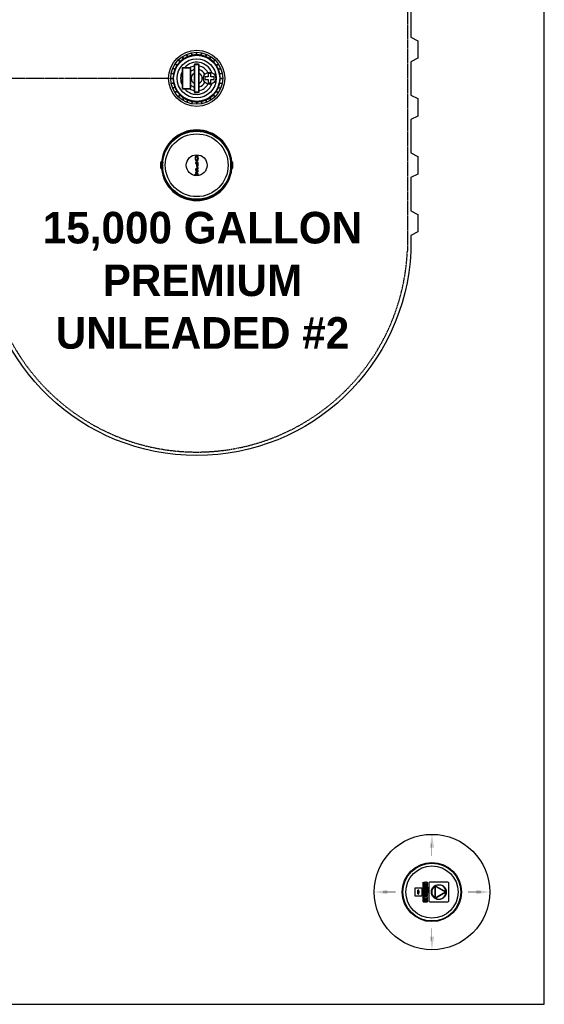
# Model space of a CAD drawing. Extents: x -15981 to -11679, y 2285 to 5601.
# Tile 91 of 103: x -15770 to -15621, y 4328 to 4609. Entities that reach past the tile are written whole.
import ezdxf

# ---------------------------------------------------------------- set-up
doc = ezdxf.new("R2010")
doc.units = 0
doc.header["$MEASUREMENT"] = 0
doc.linetypes.add('HIDDEN3', pattern=[0.1875, 0.125, -0.0625])
doc.linetypes.add('VENT', pattern=[0.04, 0.02, -0.02])
for name, color, linetype in [('MONITOR-WELL-COVER', 4, 'CONTINUOUS'), ('NONE', 7, 'CONTINUOUS'), ('PIPING-VENT', 3, 'VENT'), ('TANK-DESCRIPTION', 3, 'CONTINUOUS'), ('TANK-MANHOLE', 2, 'CONTINUOUS'), ('TANK-SLAB', 6, 'CONTINUOUS'), ('TANK-SLOPE', 2, 'CONTINUOUS'), ('TANK-UST', 5, 'CONTINUOUS')]:
    doc.layers.add(name, color=color, linetype=linetype)
doc.styles.add('BOLD', font='bold', dxfattribs={"height": 7.2})

# ---------------------------------------------------------------- blocks, each defined once
blk = doc.blocks.new('GROUP-427')
at = {"layer": 'NONE', "color": 0, "linetype": 'Continuous'}
for p, q in [((-41.87, -13.17), (-41.87, -12.84)), ((-41.87, -13.92), (-41.87, -13.59)), ((-41.52, -13.17), (-41.52, -12.84)), ((-41.52, -13.92), (-41.52, -13.59))]:
    blk.add_line(p, q, dxfattribs=at)
for radius, start, end in [(0.276, 130.0052, 229.9948), (0.571, 71.92, 108.08), (0.571, 251.92, 288.08), (0.276, 310.0052, 49.9948)]:
    blk.add_arc((-41.69, -13.38), radius, start, end, dxfattribs=at)
blk = doc.blocks.new('A$C50C34665')
at = {"layer": 'MONITOR-WELL-COVER', "color": 2}
for points in [[(-14.3, 5.8), (-14.3, 4.5), (-14.7, 4.5), (-14.7, 3.4), (-14.3, 3.4), (-14.3, 1), (-12.6, 1), (-12.6, 3.4), (-11.7, 3.4), (-11.7, 4.5), (-12.6, 4.5), (-12.6, 5.4, -0.414214), (-12.3, 5.7), (-11.7, 5.7), (-11.7, 6.7)], [(-3.3, 4.2), (-3.3, 4.2), (-3.3, 5.6), (-4.7, 5.6), (-4.7, 1), (-3.1, 1), (-3.1, 2.9, -0.414214), (-2.2, 3.8), (-2, 3.8), (-2, 5.6, 0.015515), (-2.1, 5.6, 0.024733), (-2.1, 5.6, 0.005946), (-2.2, 5.6, 0.01287), (-2.2, 5.7, 0.049414), (-2.3, 5.7, 0.053929), (-2.4, 5.7, 0.036627), (-2.5, 5.6, 0.042565), (-2.5, 5.6, 0.006291), (-2.6, 5.6, 0.008872), (-2.6, 5.6, 0.009321), (-2.7, 5.5, 0.009742), (-2.7, 5.5, 0.028906), (-2.8, 5.5, 0.027693), (-2.9, 5.4, 0.02663), (-2.9, 5.3, 0.041647), (-2.9, 5.3, 0.000265), (-3, 5.3, 0.000163), (-3, 5.2, 0.000116), (-3, 5.1, 0.000666), (-3.1, 5.1, 0.034843), (-3.1, 5, 0.014153), (-3.1, 4.9, 0.001676), (-3.1, 4.9, -0.00303), (-3.1, 4.8, -0.000398), (-3.1, 4.7, 0.000724), (-3.2, 4.7, 0.00166), (-3.2, 4.6, 0.006697), (-3.2, 4.5, 0.003794), (-3.2, 4.5, 0.000693), (-3.2, 4.4, 0.000272), (-3.2, 4.4, 0.00002), (-3.3, 4.2, 0.002677), (-3.3, 4.2, 0.000101), (-3.3, 4.2)]]:
    blk.add_lwpolyline(points, format="xyb", dxfattribs=at)
for points in [[(9.3, 6.7), (9.3, 6.3), (14.2, 6.3, -0.414214), (14.6, 5.9), (14.6, 0.8, -0.414214), (14.2, 0.4), (-14.5, 0.4), (-14.2, 0), (14.2, 0, 0.414214), (15, 0.9), (15, 5.9, 0.414214), (14.2, 6.7)], [(-11.1, 5.7), (-10.1, 5.7, 0.414214), (-9.8, 6.1), (-9.8, 6.4, 0.414214), (-10.1, 6.7), (-11.1, 6.7, 0.414214), (-11.4, 6.4), (-11.4, 6.1, 0.414214)], [(2.2, 2.2), (1.9, 2.1), (1.8, 2.1), (1.6, 2), (1.4, 2), (1.2, 2), (0.9, 2), (0.7, 2), (0.5, 2), (0.3, 2), (0.1, 2.1), (0, 2.2), (-0.1, 2.3), (-0.2, 2.4), (-0.2, 2.5), (-0.2, 2.9), (2.3, 2.9), (2.3, 3), (2.3, 3.1), (2.3, 3.3), (2.4, 3.4), (2.4, 3.6), (2.4, 3.7, 1), (-1.8, 3.7), (-1.8, 3.5), (-1.8, 3.2), (-1.8, 3), (-1.8, 2.7), (-1.7, 2.5), (-1.7, 2.3), (-1.6, 2), (-1.5, 1.9), (-1.4, 1.7), (-1.3, 1.6), (-1.2, 1.4), (-1, 1.3), (-0.8, 1.2), (-0.6, 1.1), (-0.4, 1), (-0.2, 1), (0.1, 1), (0.5, 0.9), (0.7, 0.9), (1, 1), (1.3, 1), (1.4, 1), (1.6, 1.1), (1.8, 1.1), (2, 1.2), (2, 1.2)], [(1.1, 3.7), (1.1, 3.9, 1), (-0.3, 3.9), (-0.3, 3.7)], [(4.9, 5.7), (5.9, 5.7, 0.414214), (6.3, 6.1), (6.3, 6.4, 0.414214), (5.9, 6.7), (4.9, 6.7, 0.414214), (4.6, 6.4), (4.6, 6.1, 0.414214)], [(9.8, 1.2), (9.8, 2), (9.1, 2, -0.414214), (8.7, 2.5), (8.7, 4.1), (9.8, 4.1), (9.8, 5.6), (8.7, 5.6), (8.7, 6.5), (7.8, 6.5, -0.161868), (6.5, 4.9), (6.5, 4.1), (7, 4.1), (7, 1.8), (7.1, 1.7), (7.1, 1.5), (7.2, 1.4), (7.3, 1.3), (7.3, 1.2), (7.5, 1.2), (7.5, 1.1), (7.8, 1), (8, 1), (8.1, 0.9), (8.3, 0.9), (8.5, 0.9), (8.7, 0.9), (8.8, 1), (9, 1), (9.1, 1), (9.3, 1), (9.4, 1.1), (9.6, 1.1)], [(11.7, 2.5), (11.7, 2.9), (14.1, 2.9), (14.2, 3), (14.2, 3.1), (14.2, 3.3), (14.2, 3.4), (14.2, 3.6), (14.2, 3.7, 1), (10.1, 3.7), (10.1, 3.5), (10.1, 3.2), (10.1, 3), (10.1, 2.7), (10.1, 2.5), (10.2, 2.3), (10.3, 2), (10.4, 1.9), (10.5, 1.7), (10.6, 1.6), (10.7, 1.4), (10.9, 1.3), (11.1, 1.2), (11.2, 1.1), (11.5, 1), (11.7, 1), (12, 1), (12.4, 0.9), (12.6, 0.9), (12.9, 1), (13.1, 1), (13.3, 1), (13.5, 1.1), (13.7, 1.1), (13.9, 1.2), (13.9, 1.2), (14.1, 2.2), (13.8, 2.1), (13.7, 2.1), (13.5, 2), (13.3, 2), (13.1, 2), (12.8, 2), (12.6, 2), (12.4, 2), (12.2, 2), (12, 2.1), (11.9, 2.2), (11.8, 2.3), (11.7, 2.4)], [(13, 3.7), (13, 3.9, 1), (11.6, 3.9), (11.6, 3.7)]]:
    blk.add_lwpolyline(points, format="xyb", close=True, dxfattribs=at)
for points in [[(-11.7, 6.7), (-11.8, 6.8), (-11.9, 6.8), (-12, 6.8), (-12, 6.8), (-12.1, 6.8), (-12.1, 6.8), (-12.2, 6.8), (-12.2, 6.8), (-12.3, 6.8), (-12.3, 6.8), (-12.3, 6.8), (-12.4, 6.8), (-12.4, 6.8), (-12.5, 6.8), (-12.5, 6.8), (-12.5, 6.8), (-12.6, 6.8), (-12.6, 6.8), (-12.7, 6.8), (-12.7, 6.8), (-12.8, 6.8), (-12.8, 6.8), (-12.8, 6.8), (-12.9, 6.8), (-12.9, 6.8), (-13, 6.8), (-13, 6.8), (-13.1, 6.8), (-13.1, 6.8), (-13.2, 6.8), (-13.2, 6.8), (-13.2, 6.8), (-13.3, 6.8), (-13.3, 6.8), (-13.3, 6.8), (-13.4, 6.8), (-13.4, 6.8), (-13.4, 6.7), (-13.5, 6.7), (-13.5, 6.7), (-13.5, 6.7), (-13.5, 6.7), (-13.5, 6.7), (-13.6, 6.7), (-13.6, 6.7), (-13.6, 6.7), (-13.6, 6.7), (-13.7, 6.7), (-13.7, 6.6), (-13.7, 6.6), (-13.7, 6.6), (-13.8, 6.6), (-13.8, 6.6), (-13.8, 6.6), (-13.8, 6.6), (-13.8, 6.5), (-13.8, 6.5), (-13.9, 6.5), (-13.9, 6.5), (-13.9, 6.5), (-13.9, 6.5), (-13.9, 6.5), (-13.9, 6.5), (-13.9, 6.4), (-14, 6.4), (-14, 6.4), (-14, 6.4), (-14, 6.4), (-14, 6.4), (-14.1, 6.3), (-14.1, 6.3), (-14.1, 6.3), (-14.1, 6.3), (-14.1, 6.2), (-14.1, 6.2), (-14.2, 6.2), (-14.2, 6.2), (-14.2, 6.2), (-14.2, 6.1), (-14.2, 6.1), (-14.2, 6.1), (-14.2, 6), (-14.2, 6), (-14.2, 6), (-14.2, 5.9), (-14.3, 5.9), (-14.3, 5.9), (-14.3, 5.8)], [(-7.8, 4.4), (-7.8, 6.7), (-9.4, 6.7), (-9.4, 1), (-7.8, 1), (-7.8, 2.3)], [(-7.8, 4.4), (-7.8, 4.4), (-7.8, 4.4), (-7.8, 4.5), (-7.8, 4.5), (-7.8, 4.6), (-7.8, 4.6), (-7.7, 4.7), (-7.7, 4.7), (-7.7, 4.8), (-7.7, 4.8), (-7.7, 4.8), (-7.7, 4.9), (-7.7, 4.9), (-7.6, 4.9), (-7.6, 5), (-7.6, 5), (-7.6, 5), (-7.6, 5.1), (-7.6, 5.1), (-7.5, 5.1), (-7.5, 5.2), (-7.5, 5.2), (-7.5, 5.2), (-7.5, 5.3), (-7.4, 5.3), (-7.4, 5.3), (-7.4, 5.4), (-7.4, 5.4), (-7.3, 5.4), (-7.3, 5.4), (-7.3, 5.5), (-7.3, 5.5), (-7.2, 5.5), (-7.2, 5.5), (-7.2, 5.5), (-7.1, 5.6), (-7.1, 5.6), (-7.1, 5.6), (-7, 5.6), (-7, 5.6), (-7, 5.6), (-6.9, 5.7), (-6.9, 5.7), (-6.8, 5.7), (-6.8, 5.7), (-6.8, 5.7), (-6.7, 5.7), (-6.7, 5.7), (-6.6, 5.7), (-6.6, 5.7), (-6.5, 5.7), (-6.5, 5.7), (-6.5, 5.7), (-6.4, 5.7), (-6.4, 5.7), (-6.3, 5.7), (-6.3, 5.7), (-6.3, 5.7), (-6.2, 5.7), (-6.2, 5.7), (-6.1, 5.7), (-6.1, 5.7), (-6.1, 5.7), (-6, 5.7), (-6, 5.6), (-5.9, 5.6), (-5.9, 5.6), (-5.9, 5.6), (-5.8, 5.6), (-5.8, 5.6), (-5.8, 5.5), (-5.7, 5.5), (-5.7, 5.5), (-5.7, 5.5), (-5.6, 5.5), (-5.6, 5.4), (-5.6, 5.4), (-5.6, 5.4), (-5.5, 5.4), (-5.5, 5.3), (-5.5, 5.3), (-5.5, 5.3), (-5.4, 5.2), (-5.4, 5.2), (-5.4, 5.2), (-5.4, 5.1), (-5.4, 5.1), (-5.3, 5.1), (-5.3, 5), (-5.3, 5), (-5.3, 5), (-5.3, 4.9), (-5.3, 4.9), (-5.3, 4.9), (-5.2, 4.8), (-5.2, 4.8), (-5.2, 4.8), (-5.2, 4.7), (-5.2, 4.7), (-5.2, 4.6), (-5.2, 4.6), (-5.2, 4.5), (-5.1, 4.5), (-5.1, 4.4), (-5.1, 4.4), (-5.1, 4.4), (-5.1, 4.3), (-5.1, 4.3), (-5.1, 4.2), (-5.1, 4.2), (-5.1, 4.1), (-5.1, 4.1), (-5.1, 4.1), (-5.1, 4), (-5.1, 4), (-5.1, 3.9), (-5.1, 3.9), (-5.1, 3.9), (-5.1, 3.8), (-5.1, 3.8), (-5.1, 3.8), (-5.1, 3.7), (-5.1, 3.7), (-5.1, 3.6), (-5.1, 3.6), (-5.1, 3.6), (-5, 3.5), (-5, 3.5), (-5, 3.5), (-5, 3.4), (-5, 3.4), (-5, 3.4), (-5, 3.3), (-5, 3.3), (-5, 3.3), (-5, 3.2), (-5, 3.2), (-5, 3.2), (-5, 3.1), (-5.1, 3.1), (-5.1, 3.1), (-5.1, 3), (-5.1, 3), (-5.1, 3), (-5.1, 2.9), (-5.1, 2.9), (-5.1, 2.8), (-5.1, 2.8), (-5.1, 2.8), (-5.1, 2.7), (-5.1, 2.7), (-5.1, 2.7), (-5.1, 2.6), (-5.1, 2.6), (-5.1, 2.5), (-5.1, 2.5), (-5.1, 2.5), (-5.1, 2.4), (-5.1, 2.4), (-5.1, 2.3), (-5.1, 2.3), (-5.1, 2.2), (-5.1, 2.2), (-5.2, 2.1), (-5.2, 2.1), (-5.2, 2), (-5.2, 2), (-5.2, 2), (-5.2, 1.9), (-5.2, 1.9), (-5.2, 1.8), (-5.3, 1.8), (-5.3, 1.8), (-5.3, 1.7), (-5.3, 1.7), (-5.3, 1.7), (-5.3, 1.6), (-5.3, 1.6), (-5.4, 1.6), (-5.4, 1.5), (-5.4, 1.5), (-5.4, 1.5), (-5.4, 1.4), (-5.5, 1.4), (-5.5, 1.4), (-5.5, 1.3), (-5.5, 1.3), (-5.6, 1.3), (-5.6, 1.3), (-5.6, 1.2), (-5.6, 1.2), (-5.7, 1.2), (-5.7, 1.2), (-5.7, 1.2), (-5.8, 1.1), (-5.8, 1.1), (-5.8, 1.1), (-5.9, 1.1), (-5.9, 1.1), (-5.9, 1), (-6, 1), (-6, 1), (-6.1, 1), (-6.1, 1), (-6.1, 1), (-6.2, 1), (-6.2, 1), (-6.3, 1), (-6.3, 1), (-6.3, 0.9), (-6.4, 0.9), (-6.4, 0.9), (-6.5, 0.9), (-6.5, 0.9), (-6.5, 0.9), (-6.6, 0.9), (-6.6, 1), (-6.7, 1), (-6.7, 1), (-6.8, 1), (-6.8, 1), (-6.8, 1), (-6.9, 1), (-6.9, 1), (-7, 1), (-7, 1), (-7, 1.1), (-7.1, 1.1), (-7.1, 1.1), (-7.1, 1.1), (-7.2, 1.1), (-7.2, 1.2), (-7.2, 1.2), (-7.3, 1.2), (-7.3, 1.2), (-7.3, 1.2), (-7.3, 1.3), (-7.4, 1.3), (-7.4, 1.3), (-7.4, 1.3), (-7.4, 1.4), (-7.5, 1.4), (-7.5, 1.4), (-7.5, 1.5), (-7.5, 1.5), (-7.5, 1.5), (-7.6, 1.6), (-7.6, 1.6), (-7.6, 1.6), (-7.6, 1.7), (-7.6, 1.7), (-7.6, 1.7), (-7.7, 1.8), (-7.7, 1.8), (-7.7, 1.8), (-7.7, 1.9), (-7.7, 1.9), (-7.7, 2), (-7.7, 2), (-7.8, 2), (-7.8, 2.1), (-7.8, 2.1), (-7.8, 2.2), (-7.8, 2.2), (-7.8, 2.3), (-7.8, 2.3)]]:
    blk.add_lwpolyline(points, dxfattribs=at)
for points in [[(-11.4, 1), (-9.8, 1), (-9.8, 5.4), (-11.4, 5.4)], [(-6.7, 3.1), (-6.7, 3.1), (-6.7, 3.1), (-6.7, 3.1), (-6.7, 3.1), (-6.7, 3.1), (-6.7, 3.1), (-6.7, 3), (-6.7, 3), (-6.7, 3), (-6.7, 3), (-6.7, 3), (-6.7, 3), (-6.7, 3), (-6.7, 2.9), (-6.7, 2.9), (-6.7, 2.9), (-6.7, 2.9), (-6.7, 2.9), (-6.7, 2.9), (-6.7, 2.8), (-6.7, 2.8), (-6.7, 2.8), (-6.7, 2.8), (-6.7, 2.8), (-6.7, 2.7), (-6.7, 2.7), (-6.7, 2.7), (-6.7, 2.7), (-6.7, 2.7), (-6.7, 2.7), (-6.7, 2.7), (-6.8, 2.6), (-6.8, 2.6), (-6.8, 2.6), (-6.8, 2.6), (-6.8, 2.6), (-6.8, 2.6), (-6.8, 2.6), (-6.8, 2.5), (-6.8, 2.5), (-6.8, 2.5), (-6.8, 2.5), (-6.8, 2.5), (-6.8, 2.5), (-6.8, 2.5), (-6.9, 2.5), (-6.9, 2.5), (-6.9, 2.5), (-6.9, 2.4), (-6.9, 2.4), (-6.9, 2.4), (-6.9, 2.4), (-6.9, 2.4), (-6.9, 2.4), (-7, 2.4), (-7, 2.4), (-7, 2.4), (-7, 2.4), (-7, 2.4), (-7, 2.4), (-7, 2.4), (-7.1, 2.4), (-7.1, 2.3), (-7.1, 2.3), (-7.1, 2.3), (-7.1, 2.3), (-7.1, 2.3), (-7.1, 2.3), (-7.2, 2.3), (-7.2, 2.3), (-7.2, 2.3), (-7.2, 2.3), (-7.2, 2.3), (-7.2, 2.3), (-7.3, 2.3), (-7.3, 2.3), (-7.3, 2.3), (-7.3, 2.3), (-7.3, 2.3), (-7.3, 2.3), (-7.4, 2.3), (-7.4, 2.4), (-7.4, 2.4), (-7.4, 2.4), (-7.4, 2.4), (-7.4, 2.4), (-7.4, 2.4), (-7.5, 2.4), (-7.5, 2.4), (-7.5, 2.4), (-7.5, 2.4), (-7.5, 2.4), (-7.5, 2.4), (-7.5, 2.4), (-7.5, 2.4), (-7.5, 2.5), (-7.6, 2.5), (-7.6, 2.5), (-7.6, 2.5), (-7.6, 2.5), (-7.6, 2.5), (-7.6, 2.5), (-7.6, 2.5), (-7.6, 2.5), (-7.6, 2.5), (-7.6, 2.6), (-7.6, 2.6), (-7.6, 2.6), (-7.6, 2.6), (-7.7, 2.6), (-7.7, 2.6), (-7.7, 2.6), (-7.7, 2.7), (-7.7, 2.7), (-7.7, 2.7), (-7.7, 2.7), (-7.7, 2.7), (-7.7, 2.7), (-7.7, 2.7), (-7.7, 2.8), (-7.7, 2.8), (-7.7, 2.8), (-7.7, 2.8), (-7.7, 2.8), (-7.7, 2.9), (-7.7, 2.9), (-7.7, 2.9), (-7.7, 2.9), (-7.7, 2.9), (-7.7, 2.9), (-7.7, 3), (-7.7, 3), (-7.7, 3), (-7.7, 3), (-7.7, 3), (-7.7, 3), (-7.7, 3), (-7.7, 3.1), (-7.7, 3.1), (-7.7, 3.1), (-7.7, 3.1), (-7.8, 3.1), (-7.8, 3.1), (-7.8, 3.1), (-7.8, 3.2), (-7.8, 3.2), (-7.8, 3.2), (-7.8, 3.2), (-7.8, 3.2), (-7.8, 3.2), (-7.8, 3.2), (-7.8, 3.2), (-7.8, 3.3), (-7.8, 3.3), (-7.8, 3.3), (-7.8, 3.3), (-7.8, 3.3), (-7.8, 3.3), (-7.8, 3.3), (-7.8, 3.3), (-7.8, 3.4), (-7.8, 3.4), (-7.7, 3.4), (-7.7, 3.4), (-7.7, 3.4), (-7.7, 3.4), (-7.7, 3.4), (-7.7, 3.5), (-7.7, 3.5), (-7.7, 3.5), (-7.7, 3.5), (-7.7, 3.5), (-7.7, 3.5), (-7.7, 3.5), (-7.7, 3.6), (-7.7, 3.6), (-7.7, 3.6), (-7.7, 3.6), (-7.7, 3.6), (-7.7, 3.6), (-7.7, 3.7), (-7.7, 3.7), (-7.7, 3.7), (-7.7, 3.7), (-7.7, 3.7), (-7.7, 3.8), (-7.7, 3.8), (-7.7, 3.8), (-7.7, 3.8), (-7.7, 3.8), (-7.7, 3.8), (-7.7, 3.8), (-7.7, 3.9), (-7.7, 3.9), (-7.6, 3.9), (-7.6, 3.9), (-7.6, 3.9), (-7.6, 3.9), (-7.6, 3.9), (-7.6, 3.9), (-7.6, 4), (-7.6, 4), (-7.6, 4), (-7.6, 4), (-7.6, 4), (-7.6, 4), (-7.6, 4), (-7.5, 4), (-7.5, 4), (-7.5, 4), (-7.5, 4.1), (-7.5, 4.1), (-7.5, 4.1), (-7.5, 4.1), (-7.5, 4.1), (-7.5, 4.1), (-7.4, 4.1), (-7.4, 4.1), (-7.4, 4.1), (-7.4, 4.1), (-7.4, 4.1), (-7.4, 4.1), (-7.4, 4.1), (-7.3, 4.1), (-7.3, 4.1), (-7.3, 4.1), (-7.3, 4.1), (-7.3, 4.2), (-7.3, 4.2), (-7.2, 4.2), (-7.2, 4.2), (-7.2, 4.2), (-7.2, 4.2), (-7.2, 4.2), (-7.2, 4.2), (-7.1, 4.2), (-7.1, 4.1), (-7.1, 4.1), (-7.1, 4.1), (-7.1, 4.1), (-7.1, 4.1), (-7.1, 4.1), (-7, 4.1), (-7, 4.1), (-7, 4.1), (-7, 4.1), (-7, 4.1), (-7, 4.1), (-7, 4.1), (-6.9, 4.1), (-6.9, 4.1), (-6.9, 4.1), (-6.9, 4.1), (-6.9, 4), (-6.9, 4), (-6.9, 4), (-6.9, 4), (-6.9, 4), (-6.8, 4), (-6.8, 4), (-6.8, 4), (-6.8, 4), (-6.8, 4), (-6.8, 3.9), (-6.8, 3.9), (-6.8, 3.9), (-6.8, 3.9), (-6.8, 3.9), (-6.8, 3.9), (-6.8, 3.9), (-6.8, 3.9), (-6.8, 3.8), (-6.7, 3.8), (-6.7, 3.8), (-6.7, 3.8), (-6.7, 3.8), (-6.7, 3.8), (-6.7, 3.8), (-6.7, 3.7), (-6.7, 3.7), (-6.7, 3.7), (-6.7, 3.7), (-6.7, 3.7), (-6.7, 3.6), (-6.7, 3.6), (-6.7, 3.6), (-6.7, 3.6), (-6.7, 3.6), (-6.7, 3.6), (-6.7, 3.5), (-6.7, 3.5), (-6.7, 3.5), (-6.7, 3.5), (-6.7, 3.5), (-6.7, 3.5), (-6.7, 3.5), (-6.7, 3.4), (-6.7, 3.4), (-6.7, 3.4), (-6.7, 3.4), (-6.7, 3.4), (-6.7, 3.4), (-6.7, 3.4), (-6.7, 3.3), (-6.7, 3.3), (-6.7, 3.3), (-6.7, 3.3), (-6.7, 3.3), (-6.7, 3.3), (-6.7, 3.3), (-6.7, 3.3), (-6.7, 3.2), (-6.7, 3.2), (-6.7, 3.2), (-6.7, 3.2), (-6.7, 3.2), (-6.7, 3.2), (-6.7, 3.2), (-6.7, 3.2)], [(-7.1, 6.3), (-7.1, 6.7), (1.9, 6.7), (1.9, 6.3)], [(2.6, 1), (4.2, 1), (4.2, 6.7), (2.6, 6.7)], [(4.6, 1), (6.3, 1), (6.3, 5.4), (4.6, 5.4)]]:
    blk.add_lwpolyline(points, close=True, dxfattribs=at)

msp = doc.modelspace()

# ---------------------------------------------------------------- hatches: boundary and pattern name
at = {"layer": 'TANK-MANHOLE', "linetype": 'Continuous'}
h = msp.add_hatch(color=1, dxfattribs=at)
h.paths.add_polyline_path([(-15719.64, 4568.43), (-15719.6, 4568.5), (-15719.56, 4568.58), (-15719.53, 4568.67), (-15719.51, 4568.76), (-15719.49, 4568.87), (-15719.47, 4568.98), (-15719.47, 4569.09), (-15719.47, 4569.2), (-15719.48, 4569.31), (-15719.5, 4569.42), (-15719.52, 4569.52), (-15719.55, 4569.61), (-15719.58, 4569.7), (-15719.62, 4569.77), (-15719.66, 4569.83), (-15719.71, 4569.87), (-15719.75, 4569.9), (-15719.79, 4569.92), (-15719.84, 4569.92), (-15719.89, 4569.92), (-15719.94, 4569.89), (-15719.99, 4569.85), (-15720.02, 4569.82), (-15720.05, 4569.77), (-15720.09, 4569.7), (-15720.13, 4569.61), (-15720.16, 4569.52), (-15720.18, 4569.42), (-15720.19, 4569.31), (-15720.2, 4569.2), (-15720.21, 4569.09), (-15720.2, 4568.98), (-15720.19, 4568.87), (-15720.17, 4568.76), (-15720.14, 4568.67), (-15720.11, 4568.58), (-15720.07, 4568.5), (-15720.03, 4568.43), (-15719.99, 4568.38), (-15719.94, 4568.34), (-15719.89, 4568.32), (-15719.84, 4568.31), (-15719.79, 4568.32), (-15719.74, 4568.34), (-15719.69, 4568.38)])
h.paths.add_polyline_path([(-15719.75, 4568.67), (-15719.79, 4568.65), (-15719.84, 4568.64), (-15719.88, 4568.65), (-15719.93, 4568.67), (-15719.97, 4568.71), (-15720.01, 4568.76), (-15720.04, 4568.83), (-15720.06, 4568.9), (-15720.08, 4568.99), (-15720.09, 4569.07), (-15720.09, 4569.16), (-15720.08, 4569.25), (-15720.06, 4569.33), (-15720.04, 4569.41), (-15720.01, 4569.47), (-15719.97, 4569.52), (-15719.93, 4569.56), (-15719.88, 4569.59), (-15719.84, 4569.6), (-15719.79, 4569.59), (-15719.75, 4569.56), (-15719.71, 4569.52), (-15719.67, 4569.47), (-15719.64, 4569.41), (-15719.61, 4569.33), (-15719.6, 4569.25), (-15719.59, 4569.16), (-15719.59, 4569.07), (-15719.6, 4568.99), (-15719.61, 4568.9), (-15719.64, 4568.83), (-15719.67, 4568.76), (-15719.71, 4568.71)], flags=16)
h = msp.add_hatch(color=1, dxfattribs=at)
h.paths.add_polyline_path([(-15719.5, 4566.91), (-15719.48, 4566.99), (-15719.47, 4567.07), (-15719.47, 4567.16), (-15719.47, 4567.97), (-15720.21, 4567.97), (-15720.21, 4567.62), (-15719.92, 4567.62), (-15719.92, 4567.16), (-15719.92, 4567.07), (-15719.91, 4566.99), (-15719.89, 4566.91), (-15719.86, 4566.84), (-15719.83, 4566.79), (-15719.8, 4566.74), (-15719.76, 4566.71), (-15719.72, 4566.69), (-15719.67, 4566.69), (-15719.63, 4566.71), (-15719.59, 4566.74), (-15719.56, 4566.79), (-15719.53, 4566.84)])
h.paths.add_polyline_path([(-15719.58, 4567.62), (-15719.58, 4567.16), (-15719.59, 4567.1), (-15719.6, 4567.04), (-15719.62, 4567), (-15719.64, 4566.96), (-15719.67, 4566.94), (-15719.69, 4566.93), (-15719.72, 4566.94), (-15719.75, 4566.96), (-15719.77, 4567), (-15719.79, 4567.04), (-15719.8, 4567.1), (-15719.81, 4567.16), (-15719.81, 4567.62)], flags=16)
for points in [[(-15720.21, 4564.63, 1), (-15720.21, 4564.48, 1)], [(-15719.47, 4566.14), (-15719.47, 4566.5), (-15720.2, 4566.03), (-15720.2, 4565.73), (-15719.64, 4565.45), (-15720.2, 4565.17), (-15720.2, 4564.87), (-15719.47, 4564.4), (-15719.47, 4564.76), (-15720.03, 4565.02), (-15719.47, 4565.27), (-15719.47, 4565.63), (-15720.03, 4565.88)]]:
    msp.add_hatch(color=1, dxfattribs=at).paths.add_polyline_path(points)

# ---------------------------------------------------------------- linework, layer by layer
at = {"layer": 'MONITOR-WELL-COVER', "color": 2}
for points in [[(-15648.05, 4362.44, 0.414214), (-15648.43, 4362.81), (-15653.34, 4362.81, 0.414214), (-15653.72, 4362.44), (-15653.72, 4357.52, 0.414214), (-15653.34, 4357.14), (-15648.43, 4357.14, 0.414214), (-15648.05, 4357.52)], [(-15651.72, 4361.69), (-15648.98, 4360.11, 0.609773), (-15648.89, 4360.17, 0.515092), (-15651.72, 4361.8, 0.609773)], [(-15652.05, 4361.61, 0.514796), (-15652.05, 4358.34, 0.609933), (-15651.95, 4358.39), (-15651.95, 4361.56, 0.609933)], [(-15651.73, 4358.4, -0.577365), (-15651.83, 4358.45), (-15651.83, 4361.5, -0.577365), (-15651.73, 4361.55), (-15649.1, 4360.03, -0.577321), (-15649.1, 4359.92)], [(-15651.72, 4358.15, 0.515092), (-15648.89, 4359.78, 0.609772), (-15648.98, 4359.84), (-15651.72, 4358.26, 0.609772)]]:
    msp.add_lwpolyline(points, format="xyb", close=True, dxfattribs=at)
at = {"layer": 'MONITOR-WELL-COVER', "color": 2, "flags": 128}
msp.add_lwpolyline([(-15657.66, 4361.06, -0.414214), (-15657.56, 4361.16), (-15655.79, 4361.16, -0.414214), (-15655.69, 4361.06), (-15655.69, 4358.89, -0.414214), (-15655.79, 4358.79), (-15657.56, 4358.79, -0.414214), (-15657.66, 4358.89)], format="xyb", close=True, dxfattribs=at)
at = {"layer": 'MONITOR-WELL-COVER', "color": 1}
for radius in [8.44, 8.25]:
    msp.add_circle((-15652.85, 4359.98), radius, dxfattribs=at)
at = {"layer": 'MONITOR-WELL-COVER', "color": 2}
for centre, radius in [((-15652.85, 4359.98), 7.44), ((-15650.89, 4359.98), 2.13)]:
    msp.add_circle(centre, radius, dxfattribs=at)
at = {"layer": 'PIPING-VENT', "ltscale": 3}
msp.add_line((-15792.85, 4591.94), (-15727.26, 4591.94), dxfattribs=at)
at = {"layer": 'TANK-MANHOLE', "color": 1, "linetype": 'Continuous'}
for p, q in [((-15723.63, 4597.48), (-15724.02, 4598.07)), ((-15723.52, 4597.55), (-15723.91, 4598.13)), ((-15722.47, 4598.11), (-15722.74, 4598.76)), ((-15722.36, 4598.16), (-15722.63, 4598.81)), ((-15721.22, 4598.5), (-15721.36, 4599.19)), ((-15721.1, 4598.53), (-15721.24, 4599.22)), ((-15719.91, 4598.64), (-15719.91, 4599.35)), ((-15719.79, 4598.64), (-15719.79, 4599.35)), ((-15718.61, 4598.53), (-15718.47, 4599.22)), ((-15718.48, 4598.5), (-15718.35, 4599.19)), ((-15717.34, 4598.16), (-15717.08, 4598.81)), ((-15717.23, 4598.11), (-15716.96, 4598.76)), ((-15716.18, 4597.55), (-15715.79, 4598.13)), ((-15716.08, 4597.48), (-15715.69, 4598.06)), ((-15726.07, 4594.45), (-15726.72, 4594.72)), ((-15726.02, 4594.57), (-15726.67, 4594.83)), ((-15725.46, 4595.61), (-15726.04, 4596.01)), ((-15725.39, 4595.72), (-15725.98, 4596.11)), ((-15724.64, 4596.64), (-15725.13, 4597.14)), ((-15724.55, 4596.73), (-15725.04, 4597.22)), ((-15721.77, 4594.94), (-15723.77, 4594.94)), ((-15721.77, 4594.82), (-15723.77, 4594.82)), ((-15720.6, 4595.69), (-15720.6, 4588.19)), ((-15720.48, 4595.69), (-15720.48, 4588.19)), ((-15719.35, 4595.94), (-15720.35, 4595.94)), ((-15719.35, 4595.82), (-15720.35, 4595.82)), ((-15719.23, 4588.19), (-15719.23, 4595.69)), ((-15719.1, 4588.19), (-15719.1, 4595.69)), ((-15715.16, 4596.72), (-15714.66, 4597.22)), ((-15715.07, 4596.64), (-15714.57, 4597.13)), ((-15714.31, 4595.72), (-15713.73, 4596.11)), ((-15714.24, 4595.61), (-15713.66, 4596)), ((-15713.68, 4594.56), (-15713.03, 4594.83)), ((-15713.64, 4594.45), (-15712.99, 4594.72)), ((-15726.56, 4591.93), (-15727.26, 4591.93)), ((-15726.44, 4593.11), (-15727.13, 4593.25)), ((-15726.41, 4593.24), (-15727.1, 4593.37)), ((-15724.02, 4594.69), (-15724.02, 4589.19)), ((-15723.9, 4594.69), (-15723.9, 4589.19)), ((-15721.65, 4589.19), (-15721.65, 4594.69)), ((-15721.52, 4589.19), (-15721.52, 4594.69)), ((-15713.29, 4593.31), (-15712.6, 4593.45)), ((-15713.27, 4593.19), (-15712.58, 4593.32)), ((-15713.15, 4592), (-15712.45, 4592)), ((-15726.56, 4591.8), (-15727.26, 4591.8)), ((-15726.44, 4590.62), (-15727.13, 4590.48)), ((-15726.41, 4590.5), (-15727.1, 4590.36)), ((-15726.07, 4589.44), (-15726.72, 4589.17)), ((-15726.02, 4589.32), (-15726.67, 4589.05)), ((-15713.69, 4589.32), (-15713.04, 4589.05)), ((-15713.64, 4589.43), (-15712.99, 4589.16)), ((-15713.29, 4590.57), (-15712.6, 4590.43)), ((-15713.27, 4590.69), (-15712.58, 4590.56)), ((-15713.15, 4591.88), (-15712.45, 4591.88)), ((-15725.46, 4588.27), (-15726.05, 4587.88)), ((-15725.39, 4588.17), (-15725.98, 4587.78)), ((-15724.64, 4587.25), (-15725.13, 4586.75)), ((-15724.55, 4587.16), (-15725.05, 4586.66)), ((-15723.63, 4586.4), (-15724.02, 4585.82)), ((-15723.53, 4586.33), (-15723.92, 4585.75)), ((-15723.77, 4589.07), (-15721.77, 4589.07)), ((-15723.77, 4588.94), (-15721.77, 4588.94)), ((-15720.35, 4588.07), (-15719.35, 4588.07)), ((-15720.35, 4587.94), (-15719.35, 4587.94)), ((-15716.18, 4586.33), (-15715.79, 4585.75)), ((-15716.08, 4586.4), (-15715.69, 4585.82)), ((-15715.16, 4587.16), (-15714.66, 4586.66)), ((-15715.07, 4587.25), (-15714.57, 4586.75)), ((-15714.32, 4588.16), (-15713.73, 4587.77)), ((-15714.25, 4588.27), (-15713.66, 4587.88)), ((-15722.48, 4585.77), (-15722.75, 4585.12)), ((-15722.36, 4585.73), (-15722.63, 4585.08)), ((-15721.22, 4585.38), (-15721.36, 4584.69)), ((-15721.1, 4585.36), (-15721.24, 4584.67)), ((-15719.92, 4585.24), (-15719.92, 4584.54)), ((-15719.79, 4585.24), (-15719.79, 4584.54)), ((-15718.61, 4585.36), (-15718.47, 4584.67)), ((-15718.49, 4585.38), (-15718.35, 4584.69)), ((-15717.35, 4585.72), (-15717.08, 4585.08)), ((-15717.23, 4585.77), (-15716.96, 4585.12)), ((-15720.18, 4569.42), (-15720.16, 4569.52)), ((-15720.16, 4569.52), (-15720.13, 4569.61)), ((-15720.13, 4569.61), (-15720.09, 4569.7)), ((-15720.09, 4569.7), (-15720.05, 4569.77)), ((-15720.05, 4569.77), (-15720.02, 4569.82)), ((-15720.04, 4569.41), (-15720.01, 4569.47)), ((-15720.02, 4569.82), (-15719.99, 4569.85)), ((-15720.01, 4569.47), (-15719.97, 4569.52)), ((-15719.99, 4569.85), (-15719.94, 4569.89)), ((-15719.97, 4569.52), (-15719.93, 4569.56)), ((-15719.94, 4569.89), (-15719.89, 4569.92)), ((-15719.93, 4569.56), (-15719.88, 4569.59)), ((-15719.89, 4569.92), (-15719.84, 4569.92)), ((-15719.88, 4569.59), (-15719.84, 4569.6)), ((-15719.84, 4569.92), (-15719.79, 4569.92)), ((-15719.84, 4569.6), (-15719.79, 4569.59)), ((-15719.79, 4569.92), (-15719.75, 4569.9)), ((-15719.79, 4569.59), (-15719.75, 4569.56)), ((-15719.75, 4569.9), (-15719.71, 4569.87)), ((-15719.75, 4569.56), (-15719.71, 4569.52)), ((-15719.71, 4569.87), (-15719.66, 4569.83)), ((-15719.71, 4569.52), (-15719.67, 4569.47)), ((-15719.67, 4569.47), (-15719.64, 4569.41)), ((-15719.66, 4569.83), (-15719.62, 4569.77)), ((-15719.62, 4569.77), (-15719.58, 4569.7)), ((-15719.58, 4569.7), (-15719.55, 4569.61)), ((-15719.55, 4569.61), (-15719.52, 4569.52)), ((-15719.52, 4569.52), (-15719.5, 4569.42)), ((-15730.14, 4567.86), (-15730.14, 4566.45)), ((-15729.87, 4568.16), (-15730.12, 4567.9)), ((-15729.96, 4567.81), (-15729.7, 4568.07)), ((-15729.63, 4568.01), (-15729.87, 4567.77)), ((-15729.87, 4567.77), (-15729.87, 4566.54)), ((-15729.57, 4567.99), (-15729.63, 4568.01)), ((-15729.61, 4568.05), (-15729.53, 4568.02)), ((-15720.21, 4569.09), (-15720.2, 4569.2)), ((-15720.2, 4568.98), (-15720.21, 4569.09)), ((-15719.47, 4567.97), (-15720.21, 4567.97)), ((-15720.21, 4567.97), (-15720.21, 4567.62)), ((-15720.21, 4567.62), (-15719.92, 4567.62)), ((-15720.2, 4569.2), (-15720.19, 4569.31)), ((-15720.19, 4568.87), (-15720.2, 4568.98)), ((-15720.19, 4569.31), (-15720.18, 4569.42)), ((-15720.17, 4568.76), (-15720.19, 4568.87)), ((-15720.14, 4568.67), (-15720.17, 4568.76)), ((-15720.11, 4568.58), (-15720.14, 4568.67)), ((-15720.07, 4568.5), (-15720.11, 4568.58)), ((-15720.09, 4569.16), (-15720.08, 4569.25)), ((-15720.09, 4569.07), (-15720.09, 4569.16)), ((-15720.08, 4568.99), (-15720.09, 4569.07)), ((-15720.08, 4569.25), (-15720.06, 4569.33)), ((-15720.06, 4568.9), (-15720.08, 4568.99)), ((-15720.03, 4568.43), (-15720.07, 4568.5)), ((-15720.06, 4569.33), (-15720.04, 4569.41)), ((-15720.04, 4568.83), (-15720.06, 4568.9)), ((-15720.01, 4568.76), (-15720.04, 4568.83)), ((-15719.99, 4568.38), (-15720.03, 4568.43)), ((-15719.97, 4568.71), (-15720.01, 4568.76)), ((-15719.94, 4568.34), (-15719.99, 4568.38)), ((-15719.93, 4568.67), (-15719.97, 4568.71)), ((-15719.89, 4568.32), (-15719.94, 4568.34)), ((-15719.88, 4568.65), (-15719.93, 4568.67)), ((-15719.92, 4567.62), (-15719.92, 4567.16)), ((-15719.92, 4567.16), (-15719.92, 4567.07)), ((-15719.92, 4567.07), (-15719.91, 4566.99)), ((-15719.91, 4566.99), (-15719.89, 4566.91)), ((-15719.84, 4568.31), (-15719.89, 4568.32)), ((-15719.89, 4566.91), (-15719.86, 4566.84)), ((-15719.84, 4568.64), (-15719.88, 4568.65)), ((-15719.86, 4566.84), (-15719.83, 4566.79)), ((-15719.79, 4568.65), (-15719.84, 4568.64)), ((-15719.79, 4568.32), (-15719.84, 4568.31)), ((-15719.83, 4566.79), (-15719.8, 4566.74)), ((-15719.58, 4567.62), (-15719.81, 4567.62)), ((-15719.81, 4567.62), (-15719.81, 4567.16)), ((-15719.81, 4567.16), (-15719.8, 4567.1)), ((-15719.8, 4567.1), (-15719.79, 4567.04)), ((-15719.8, 4566.74), (-15719.76, 4566.71)), ((-15719.75, 4568.67), (-15719.79, 4568.65)), ((-15719.74, 4568.34), (-15719.79, 4568.32)), ((-15719.79, 4567.04), (-15719.77, 4567)), ((-15719.77, 4567), (-15719.75, 4566.96)), ((-15719.76, 4566.71), (-15719.72, 4566.69)), ((-15719.71, 4568.71), (-15719.75, 4568.67)), ((-15719.75, 4566.96), (-15719.72, 4566.94)), ((-15719.69, 4568.38), (-15719.74, 4568.34)), ((-15719.72, 4566.94), (-15719.69, 4566.93)), ((-15719.72, 4566.69), (-15719.67, 4566.69)), ((-15719.67, 4568.76), (-15719.71, 4568.71)), ((-15719.64, 4568.43), (-15719.69, 4568.38)), ((-15719.69, 4566.93), (-15719.67, 4566.94)), ((-15719.64, 4568.83), (-15719.67, 4568.76)), ((-15719.67, 4566.94), (-15719.64, 4566.96)), ((-15719.67, 4566.69), (-15719.63, 4566.71)), ((-15719.64, 4569.41), (-15719.61, 4569.33)), ((-15719.61, 4568.9), (-15719.64, 4568.83)), ((-15719.6, 4568.5), (-15719.64, 4568.43)), ((-15719.64, 4566.96), (-15719.62, 4567)), ((-15719.63, 4566.71), (-15719.59, 4566.74)), ((-15719.62, 4567), (-15719.6, 4567.04)), ((-15719.61, 4569.33), (-15719.6, 4569.25)), ((-15719.6, 4568.99), (-15719.61, 4568.9)), ((-15719.6, 4569.25), (-15719.59, 4569.16)), ((-15719.59, 4569.07), (-15719.6, 4568.99)), ((-15719.56, 4568.58), (-15719.6, 4568.5)), ((-15719.6, 4567.04), (-15719.59, 4567.1)), ((-15719.59, 4569.16), (-15719.59, 4569.07)), ((-15719.59, 4567.1), (-15719.58, 4567.16)), ((-15719.59, 4566.74), (-15719.56, 4566.79)), ((-15719.58, 4567.16), (-15719.58, 4567.62)), ((-15719.53, 4568.67), (-15719.56, 4568.58)), ((-15719.56, 4566.79), (-15719.53, 4566.84)), ((-15719.51, 4568.76), (-15719.53, 4568.67)), ((-15719.53, 4566.84), (-15719.5, 4566.91)), ((-15719.49, 4568.87), (-15719.51, 4568.76)), ((-15719.5, 4569.42), (-15719.48, 4569.31)), ((-15719.5, 4566.91), (-15719.48, 4566.99)), ((-15719.47, 4568.98), (-15719.49, 4568.87)), ((-15719.48, 4569.31), (-15719.47, 4569.2)), ((-15719.48, 4566.99), (-15719.47, 4567.07)), ((-15719.47, 4569.2), (-15719.47, 4569.09)), ((-15719.47, 4569.09), (-15719.47, 4568.98)), ((-15719.47, 4567.16), (-15719.47, 4567.97)), ((-15719.47, 4567.07), (-15719.47, 4567.16)), ((-15710.17, 4568.02), (-15710.1, 4568.05)), ((-15710.14, 4567.99), (-15710.08, 4568.02)), ((-15710.08, 4568.02), (-15709.84, 4567.78)), ((-15709.58, 4567.91), (-15709.84, 4568.16)), ((-15709.84, 4567.78), (-15709.84, 4566.54)), ((-15709.57, 4566.45), (-15709.57, 4567.86)), ((-15730.12, 4566.41), (-15729.87, 4566.15)), ((-15729.87, 4566.54), (-15729.63, 4566.3)), ((-15729.63, 4566.3), (-15729.57, 4566.33)), ((-15729.53, 4566.29), (-15729.61, 4566.26)), ((-15719.47, 4566.5), (-15720.2, 4566.03)), ((-15720.2, 4566.03), (-15720.2, 4565.73)), ((-15720.2, 4565.73), (-15719.64, 4565.45)), ((-15719.64, 4565.45), (-15720.2, 4565.17)), ((-15720.2, 4565.17), (-15720.2, 4564.87)), ((-15720.2, 4564.87), (-15719.47, 4564.4)), ((-15720.03, 4565.88), (-15719.47, 4566.14)), ((-15719.47, 4565.63), (-15720.03, 4565.88)), ((-15720.03, 4565.02), (-15719.47, 4565.27)), ((-15719.47, 4564.76), (-15720.03, 4565.02)), ((-15719.47, 4566.14), (-15719.47, 4566.5)), ((-15719.47, 4565.27), (-15719.47, 4565.63)), ((-15719.47, 4564.4), (-15719.47, 4564.76)), ((-15710.1, 4566.26), (-15710.17, 4566.3)), ((-15710.08, 4566.3), (-15710.14, 4566.33)), ((-15709.84, 4566.54), (-15710.08, 4566.3)), ((-15709.83, 4566.15), (-15709.58, 4566.41))]:
    msp.add_line(p, q, dxfattribs=at)
msp.add_lwpolyline([(-15717.51, 4591.57), (-15716.56, 4591.57), (-15716.56, 4590.61), (-15715.81, 4590.61), (-15715.81, 4591.57), (-15714.85, 4591.57), (-15714.85, 4592.32), (-15715.81, 4592.32), (-15715.81, 4593.27), (-15716.56, 4593.27), (-15716.56, 4592.32), (-15717.51, 4592.32)], close=True, dxfattribs=at)
for centre, radius in [((-15719.85, 4591.94), 8), ((-15719.85, 4591.94), 7.41), ((-15719.85, 4591.94), 6.58), ((-15719.85, 4591.94), 5.58), ((-15716.18, 4591.94), 1.75), ((-15719.85, 4567.16), 9.71), ((-15719.85, 4567.16), 8.95), ((-15719.85, 4567.16), 2.98), ((-15720.21, 4564.55), 0.0755)]:
    msp.add_circle(centre, radius, dxfattribs=at)
for centre, radius, start, end in [((-15719.85, 4591.94), 6.7, 113.0234, 123.2049), ((-15719.85, 4591.94), 6.7, 101.7734, 111.9549), ((-15719.85, 4591.94), 6.7, 90.5234, 100.7049), ((-15719.85, 4591.94), 6.7, 79.2734, 89.4549), ((-15719.85, 4591.94), 6.7, 68.0234, 78.2049), ((-15719.85, 4591.94), 6.7, 56.7734, 66.9549), ((-15719.85, 4591.94), 6.7, 146.7734, 156.9549), ((-15719.85, 4591.94), 6.7, 135.5234, 145.7049), ((-15719.85, 4591.94), 6.7, 124.2734, 134.4549), ((-15723.77, 4594.69), 0.25, 89.9891, 179.9891), ((-15723.77, 4594.69), 0.125, 89.9891, 179.9891), ((-15719.85, 4591.94), 4.58, 21.0269, 139.0445), ((-15719.85, 4591.94), 3.58, 102.0894, 123.0078), ((-15721.77, 4594.69), 0.25, 359.9891, 89.9891), ((-15721.77, 4594.69), 0.125, 359.9891, 89.9891), ((-15720.35, 4595.69), 0.25, 89.9891, 179.9891), ((-15720.35, 4595.69), 0.125, 89.9891, 179.9891), ((-15719.35, 4595.69), 0.25, 359.9891, 89.9891), ((-15719.35, 4595.69), 0.125, 359.9891, 89.9891), ((-15719.85, 4591.94), 3.58, 27.8907, 77.8889), ((-15719.85, 4591.94), 6.7, 45.5234, 55.7049), ((-15719.85, 4591.94), 6.7, 34.2734, 44.4549), ((-15719.85, 4591.94), 6.7, 23.0234, 33.2049), ((-15719.85, 4591.94), 6.7, 169.2734, 179.4549), ((-15719.85, 4591.94), 6.7, 158.0234, 168.2049), ((-15719.85, 4591.94), 4.58, 155.5565, 204.4218), ((-15719.85, 4591.94), 2.58, 106.9034, 130.3057), ((-15719.85, 4591.94), 1.58, 118.37, 241.6082), ((-15719.85, 4591.94), 2.58, 25.6526, 73.0749), ((-15719.85, 4591.94), 1.58, 298.37, 61.6082), ((-15719.85, 4591.94), 6.7, 11.7734, 21.9549), ((-15719.85, 4591.94), 6.7, 0.5234, 10.7049), ((-15719.85, 4591.94), 6.7, 180.5234, 190.7049), ((-15719.85, 4591.94), 6.7, 191.7734, 201.9549), ((-15719.85, 4591.94), 6.7, 203.0234, 213.2049), ((-15723.77, 4589.19), 0.25, 179.9891, 269.9891), ((-15723.77, 4589.19), 0.125, 179.9891, 269.9891), ((-15719.85, 4591.94), 4.58, 220.9338, 338.9514), ((-15721.77, 4589.19), 0.25, 269.9891, 359.9891), ((-15721.77, 4589.19), 0.125, 269.9891, 359.9891), ((-15719.85, 4591.94), 2.58, 229.6726, 253.0749), ((-15719.85, 4591.94), 2.58, 286.9034, 334.3256), ((-15719.85, 4591.94), 3.58, 282.0894, 332.0876), ((-15719.85, 4591.94), 6.7, 326.7734, 336.9549), ((-15719.85, 4591.94), 6.7, 338.0234, 348.2049), ((-15719.85, 4591.94), 6.7, 349.2734, 359.4549), ((-15719.85, 4591.94), 6.7, 214.2734, 224.4549), ((-15719.85, 4591.94), 6.7, 225.5234, 235.7049), ((-15719.85, 4591.94), 6.7, 236.7734, 246.9549), ((-15719.85, 4591.94), 3.58, 236.9704, 257.8889), ((-15720.35, 4588.19), 0.25, 179.9891, 269.9891), ((-15720.35, 4588.19), 0.125, 179.9891, 269.9891), ((-15719.35, 4588.19), 0.25, 269.9891, 359.9891), ((-15719.35, 4588.19), 0.125, 269.9891, 359.9891), ((-15719.85, 4591.94), 6.7, 293.0234, 303.2049), ((-15719.85, 4591.94), 6.7, 304.2734, 314.4549), ((-15719.85, 4591.94), 6.7, 315.5234, 325.7049), ((-15719.85, 4591.94), 6.7, 248.0234, 258.2049), ((-15719.85, 4591.94), 6.7, 259.2734, 269.4549), ((-15719.85, 4591.94), 6.7, 270.5234, 280.7049), ((-15719.85, 4591.94), 6.7, 281.7734, 291.9549), ((-15719.85, 4567.16), 10.07, 5.7405, 174.2801), ((-15719.85, 4567.16), 9.8, 5.258, 174.7626), ((-15730.08, 4567.86), 0.0625, 135.6507, 180.0103), ((-15719.85, 4567.16), 9.75, 175.1213, 184.8921), ((-15719.85, 4567.16), 9.72, 174.9268, 185.0859), ((-15719.85, 4567.16), 9.72, 354.9348, 5.0938), ((-15719.85, 4567.16), 9.75, 355.1286, 4.8993), ((-15709.63, 4567.86), 0.0625, 0.0103, 44.3699), ((-15730.08, 4566.45), 0.0625, 180.0103, 224.3699), ((-15719.85, 4567.16), 10.07, 185.7318, 354.2888), ((-15719.85, 4567.16), 9.8, 185.258, 354.7626), ((-15709.63, 4566.45), 0.0625, 315.6507, 0.0103)]:
    msp.add_arc(centre, radius, start, end, dxfattribs=at)
at = {"layer": 'TANK-SLAB'}
msp.add_lwpolyline([(-15980.85, 4327.98), (-15620.85, 4327.98), (-15620.85, 4870.89), (-15980.85, 4870.89)], close=True, dxfattribs=at)
at = {"layer": 'TANK-SLOPE', "const_width": 0.125}
for points in [[(-15652.85, 4373.91), (-15652.85, 4370.27)], [(-15666.79, 4359.98), (-15663.15, 4359.98)], [(-15638.92, 4359.98), (-15642.56, 4359.98)], [(-15652.85, 4346.04), (-15652.85, 4349.68)]]:
    msp.add_lwpolyline(points, dxfattribs=at)
at = {"layer": 'TANK-SLOPE'}
msp.add_circle((-15652.85, 4359.98), 16.44, dxfattribs=at)
for points in [[(-15653.48, 4372.66), (-15652.85, 4376.41), (-15652.23, 4372.66)], [(-15665.54, 4360.6), (-15669.29, 4359.98), (-15665.54, 4359.35)], [(-15640.17, 4360.6), (-15636.42, 4359.98), (-15640.17, 4359.35)], [(-15653.48, 4347.29), (-15652.85, 4343.54), (-15652.23, 4347.29)]]:
    msp.add_solid(points, dxfattribs=at)
at = {"layer": 'TANK-UST', "color": 2, "linetype": 'HIDDEN3'}
msp.add_lwpolyline([(-15779.85, 4772.16), (-15779.85, 4776.65, -0.95428), (-15659.85, 4776.65), (-15659.85, 4772.16), (-15659.85, 4547.16), (-15659.85, 4542.64, -0.953955), (-15779.85, 4542.64), (-15779.85, 4547.16)], format="xyb", close=True, dxfattribs=at)
at = {"layer": 'TANK-UST'}
msp.add_lwpolyline([(-15658.85, 4613.16), (-15658.85, 4603.66), (-15656.85, 4602.66), (-15656.85, 4597.66), (-15658.85, 4596.66), (-15658.85, 4587.16), (-15656.85, 4586.16), (-15656.85, 4581.16), (-15658.85, 4580.16), (-15658.85, 4570.66), (-15656.85, 4569.66), (-15656.85, 4564.66), (-15658.85, 4563.66), (-15658.85, 4554.16), (-15656.85, 4553.16), (-15656.85, 4548.16), (-15658.85, 4547.16), (-15658.85, 4542.62, -0.954328), (-15780.85, 4542.62)], format="xyb", dxfattribs=at)

# ---------------------------------------------------------------- block references
at = {"layer": 'MONITOR-WELL-COVER', "xscale": 0.1906896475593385, "yscale": 0.1906896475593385, "zscale": 0.1906896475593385, "rotation": 270}
msp.add_blockref('A$C50C34665', (-15655.38, 4360.01), dxfattribs=at)
at = {"layer": 'MONITOR-WELL-COVER', "color": 2}
msp.add_blockref('GROUP-427', (-15615.03, 4373.36), dxfattribs=at)

# ---------------------------------------------------------------- texts
at = {"layer": 'TANK-DESCRIPTION', "linetype": 'Continuous', "insert": (-15718.21, 4553.87), "char_height": 9, "width": 109.9283, "attachment_point": 2, "style": 'BOLD'}
msp.add_mtext('15,000 GALLON\\PPREMIUM\\PUNLEADED #2', dxfattribs=at)

doc.saveas('drawing.dxf')
